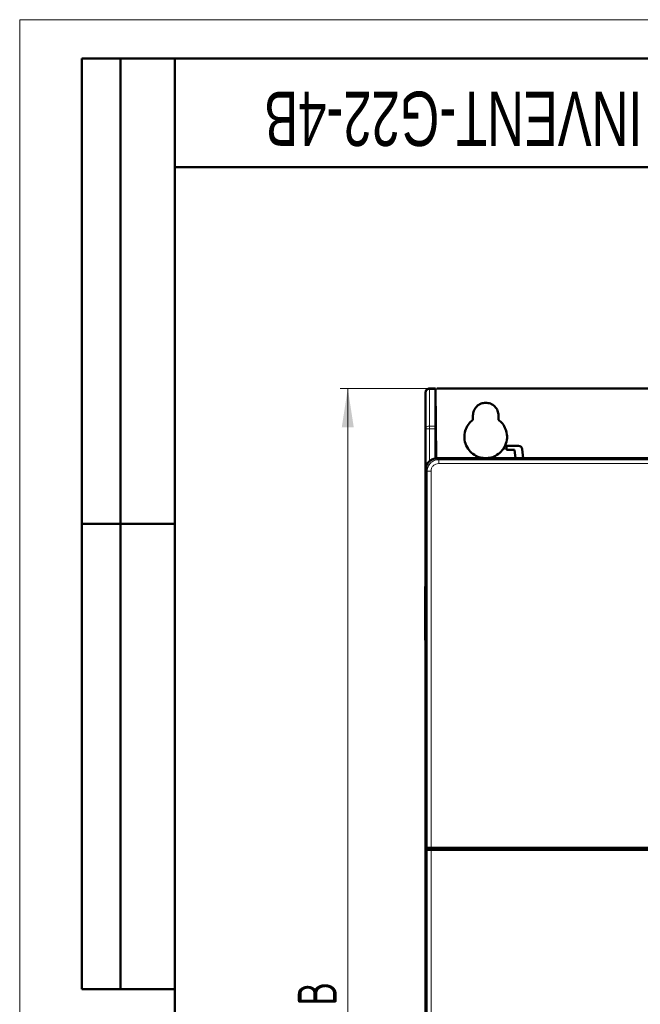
# Model space of a CAD drawing. Header units: millimetres. Extents: x 0 to 840, y 0 to 594.
# Tile 3 of 17: x 0 to 160, y 340 to 594. Entities that reach past the tile are written whole.
import ezdxf

# ---------------------------------------------------------------- set-up
doc = ezdxf.new("R2010")
doc.units = ezdxf.units.MM
doc.header["$LTSCALE"] = 2
doc.linetypes.add('SLD-Сплошная', pattern=[0])
doc.styles.add('SLDTEXTSTYLE0', font='TXT', dxfattribs={"width": 0.7, "bigfont": 'bigfont'})
doc.styles.add('SLDTEXTSTYLE1', font='TXT', dxfattribs={"width": 0.7})
doc.dimstyles.new('SLDDIMSTYLE0', dxfattribs={"dimtxt": 10, "dimasz": 10, "dimexe": 0, "dimexo": 0.0625, "dimgap": 2.5, "dimtad": 2, "dimdec": 1, "dimrnd": 1e-09, "dimzin": 12, "dimdsep": 46, "dimtxsty": 'SLDTEXTSTYLE1', "dimsah": 1, "dimcen": 0.09, "dimadec": 0, "dimazin": 3, "dimtfac": 1, "dimtdec": 3, "dimtofl": 0, "dimtmove": 0, "dimatfit": 3, "dimfxl": 1, "dimfrac": 2, "dimtolj": 1, "dimtzin": 12, "dimarcsym": 0})

# ---------------------------------------------------------------- blocks, each defined once
blk = doc.blocks.new('_D_1')
at = {"color": 7, "linetype": 'SLD-Сплошная', "lineweight": 0}
for p, q in [((107.29, 498.91), (82.66, 498.91)), ((84.66, 186.91), (84.66, 498.91)), ((133.25, 186.91), (82.66, 186.91))]:
    blk.add_line(p, q, dxfattribs=at)
at = {"color": 7, "linetype": 'SLD-Сплошная', "lineweight": 18}
for points in [[(84.66, 498.91), (83.12, 488.91), (86.2, 488.91)], [(84.66, 186.91), (86.2, 196.91), (83.12, 196.91)]]:
    blk.add_solid(points, dxfattribs=at)
at = {"color": 7, "linetype": 'SLD-Сплошная', "lineweight": 18, "insert": (71.77, 339.71), "char_height": 10, "attachment_point": 1, "rotation": 90, "style": 'SLDTEXTSTYLE0'}
blk.add_mtext('В', dxfattribs=at)

msp = doc.modelspace()

# ---------------------------------------------------------------- linework, layer by layer
at = {"color": 7, "linetype": 'SLD-Сплошная', "lineweight": 18}
for q in [(840, 594), (0, 0)]:
    msp.add_line((0, 594), q, dxfattribs=at)
at = {"color": 7, "linetype": 'SLD-Сплошная', "lineweight": 50}
for p, q in [((16, 344), (16, 584)), ((40, 584), (16, 584)), ((16, 344), (16, 584)), ((26, 344), (26, 584)), ((26, 344), (26, 584)), ((40, 584), (40, 10)), ((830, 584), (40, 584)), ((40, 584), (40, 10)), ((40, 556), (180, 556)), ((104.76, 497.91), (104.76, 488.5)), ((105.76, 498.91), (107.27, 498.91)), ((107.27, 498.62), (107.27, 489.2)), ((107.31, 498.91), (107.46, 480.9)), ((107.66, 498.91), (267.86, 498.91)), ((116.96, 490.81), (116.96, 491.91)), ((123.56, 491.91), (123.56, 490.81)), ((104.76, 488.5), (104.76, 477.91)), ((107.27, 488.5), (107.34, 480.88)), ((125.61, 483.11), (125.61, 484.11)), ((128.7, 484.11), (125.61, 484.11)), ((125.61, 483.11), (127.7, 483.11)), ((127.7, 483.11), (127.92, 480.91)), ((129.92, 480.91), (129.7, 483.21)), ((267.76, 480.91), (107.76, 480.91)), ((104.76, 477.91), (104.76, 380.41)), ((16, 464), (40, 464)), ((104.66, 447.82), (104.76, 447.82)), ((104.76, 447.82), (104.66, 447.82)), ((104.66, 447.82), (104.66, 434)), ((104.76, 434.01), (104.66, 434)), ((104.66, 434), (104.76, 434)), ((104.76, 380.41), (104.76, 379.91)), ((105.14, 380.41), (104.76, 380.41)), ((104.76, 379.91), (104.76, 249.91)), ((104.76, 379.91), (105.14, 379.91)), ((106.14, 380.41), (105.14, 380.41)), ((106.14, 379.91), (105.14, 379.91)), ((105.26, 379.91), (105.26, 380.41)), ((106.14, 380.41), (178.16, 380.41)), ((178.16, 379.91), (106.14, 379.91)), ((16, 344), (40, 344))]:
    msp.add_line(p, q, dxfattribs=at)
at = {"color": 8, "linetype": 'SLD-Сплошная', "lineweight": 18}
for p, q in [((105.76, 498.91), (105.76, 498.62)), ((105.76, 498.62), (107.27, 498.62)), ((105.76, 489.2), (105.76, 498.62)), ((105.76, 488.5), (104.76, 488.5)), ((105.76, 489.2), (107.27, 489.2)), ((105.76, 488.5), (105.76, 489.2)), ((107.27, 488.5), (105.76, 488.5)), ((105.76, 480.15), (105.76, 488.5)), ((108.13, 480.53), (107.76, 480.91)), ((267.38, 480.53), (108.13, 480.53)), ((108.13, 479.53), (108.13, 480.53)), ((105.14, 477.53), (104.76, 477.91)), ((105.14, 477.53), (105.14, 380.41)), ((106.14, 477.53), (105.14, 477.53)), ((106.14, 477.53), (106.14, 380.41)), ((267.38, 479.53), (108.13, 479.53)), ((105.14, 379.91), (105.14, 204.29)), ((105.63, 380.41), (105.63, 379.91)), ((106.14, 379.91), (106.14, 204.29)), ((106.23, 380.41), (106.23, 379.91))]:
    msp.add_line(p, q, dxfattribs=at)
at = {"color": 7, "linetype": 'SLD-Сплошная', "lineweight": 25}
msp.add_line((40, 464), (16, 464), dxfattribs=at)
at = {"color": 8, "linetype": 'SLD-Сплошная', "lineweight": 18}
msp.add_arc((105.63, 497.73), 0.893, 81.9505, 168.5782, dxfattribs=at)
at = {"color": 7, "linetype": 'SLD-Сплошная', "lineweight": 50}
msp.add_arc((128.7, 483.11), 1, 5.533, 90, dxfattribs=at)
msp.add_ellipse((107.76, 477.91), major_axis=(-2.12, 2.12), ratio=0.998783, start_param=5.498396, end_param=7.067974, dxfattribs=at)
for points in [[(104.76, 497.91), (104.77, 498.04), (104.8, 498.3), (105.03, 498.63), (105.36, 498.87), (105.63, 498.9), (105.76, 498.91)], [(107.76, 480.91), (107.36, 480.87), (106.58, 480.78), (105.59, 480.08), (104.89, 479.09), (104.8, 478.3), (104.76, 477.91)]]:
    msp.add_open_spline(points, degree=3, dxfattribs=at)
for points, knots in [([(107.27, 498.91), (107.27, 498.9), (107.27, 498.87), (107.27, 498.7), (107.27, 498.62)], [0, 0, 0, 0, 0.499783, 1, 1, 1, 1]), ([(116.96, 491.91), (117, 492.33), (117.07, 492.97), (117.48, 493.74), (117.91, 494.26), (118.43, 494.69), (119.2, 495.1), (119.84, 495.17), (120.26, 495.21)], [0, 0, 0, 0, 0.239447, 0.369675, 0.500006, 0.630232, 0.760561, 1, 1, 1, 1]), ([(120.26, 495.21), (120.67, 495.17), (121.31, 495.1), (122.08, 494.69), (122.61, 494.26), (123.03, 493.74), (123.45, 492.97), (123.51, 492.33), (123.56, 491.91)], [0, 0, 0, 0, 0.2394387, 0.3696637, 0.4999939, 0.6302207, 0.7605528, 1, 1, 1, 1]), ([(120.26, 480.91), (119.79, 480.95), (118.77, 481.02), (117.25, 481.7), (115.87, 482.92), (114.93, 484.63), (114.65, 486.57), (115.02, 488.37), (115.83, 489.82), (116.6, 490.5), (116.96, 490.81)], [0, 0, 0, 0, 0.1033842, 0.2232788, 0.3574134, 0.4999958, 0.6425793, 0.7767166, 0.896614, 1, 1, 1, 1]), ([(123.56, 490.81), (123.91, 490.5), (124.69, 489.82), (125.49, 488.37), (125.87, 486.57), (125.59, 484.64), (124.65, 482.92), (123.27, 481.71), (121.75, 481.02), (120.73, 480.95), (120.26, 480.91)], [0, 0, 0, 0, 0.103392, 0.223291, 0.357426, 0.500004, 0.642581, 0.776713, 0.89661, 1, 1, 1, 1]), ([(107.27, 489.2), (107.27, 489.1), (107.27, 488.9), (107.27, 488.63), (107.27, 488.5)], [0, 0, 0, 0, 0.4999992, 1, 1, 1, 1])]:
    msp.add_open_spline(points, degree=3, knots=knots, dxfattribs=at)
at = {"color": 8, "linetype": 'SLD-Сплошная', "lineweight": 18}
msp.add_open_spline([(104.76, 488.5), (104.77, 488.59), (104.8, 488.77), (105.03, 489.01), (105.36, 489.17), (105.63, 489.19), (105.76, 489.2)], degree=3, dxfattribs=at)
for points, knots in [([(108.13, 480.53), (107.93, 480.52), (107.52, 480.5), (106.77, 480.25), (105.96, 479.71), (105.42, 478.9), (105.17, 478.15), (105.15, 477.74), (105.14, 477.53)], [0, 0, 0, 0, 0.1328665, 0.2606647, 0.5, 0.739341, 0.8671378, 1, 1, 1, 1]), ([(108.13, 479.53), (107.87, 479.5), (107.35, 479.44), (106.69, 478.98), (106.23, 478.32), (106.17, 477.8), (106.14, 477.53)], [0, 0, 0, 0, 0.25154, 0.500857, 0.750167, 1, 1, 1, 1])]:
    msp.add_open_spline(points, degree=3, knots=knots, dxfattribs=at)

# ---------------------------------------------------------------- texts
at = {"color": 7, "linetype": 'Continuous', "lineweight": 0, "insert": (111.91, 561.45), "char_height": 14, "attachment_point": 2, "rotation": 180, "style": 'SLDTEXTSTYLE1'}
msp.add_mtext('INVENT-G22-4B', dxfattribs=at)

# ---------------------------------------------------------------- dimensions: what is measured, and where the dimension line sits
at = {"color": 7, "linetype": 'SLD-Сплошная', "lineweight": 18}
dim = msp.add_linear_dim(base=(84.66, 498.91), p1=(133.27, 186.91), p2=(107.31, 498.91), angle=90, text='В', dimstyle='SLDDIMSTYLE0', dxfattribs=at)
dim.commit()
dim.dimension.update_dxf_attribs({"geometry": '_D_1', "text_midpoint": (84.66, 342.91), "dimtype": 160})

doc.saveas('drawing.dxf')
